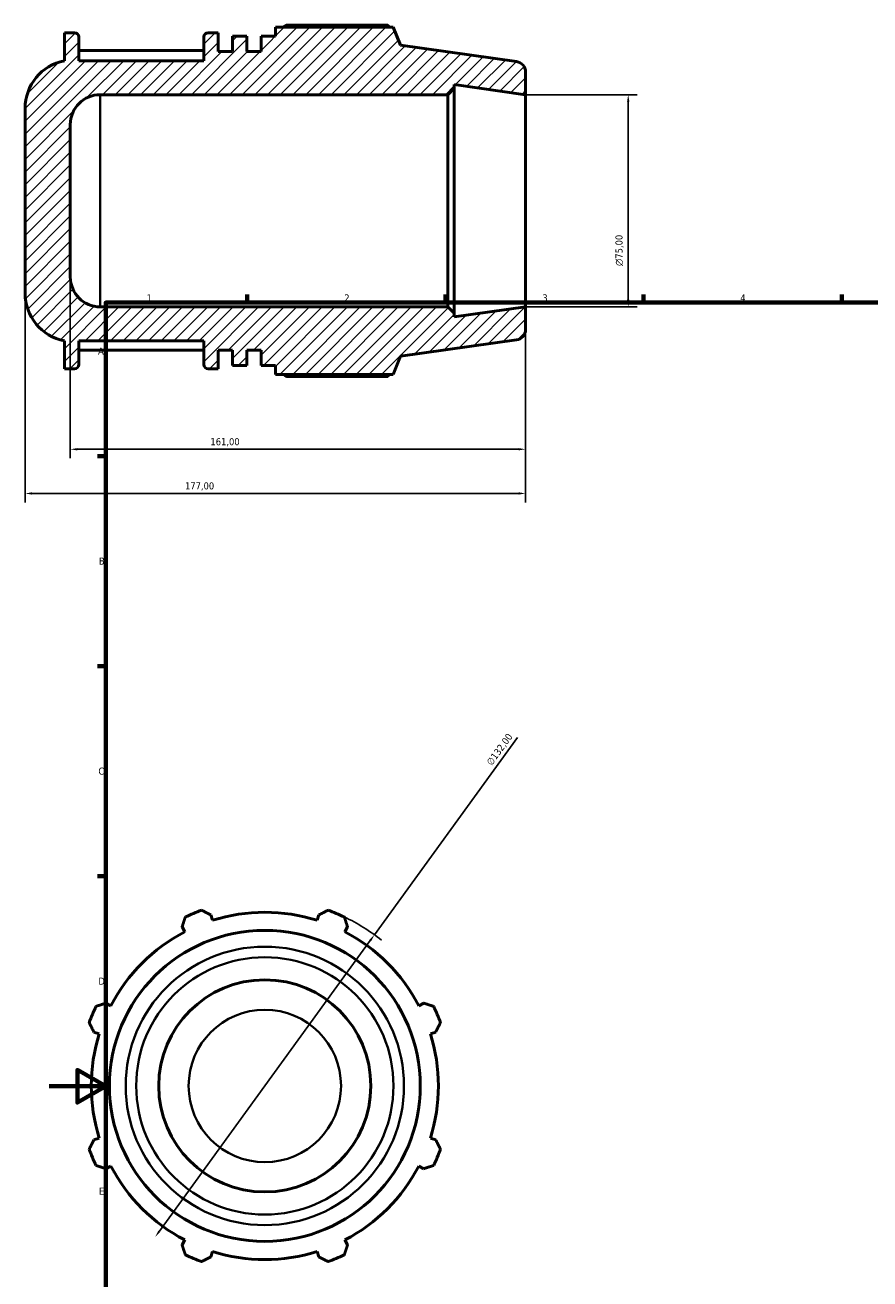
# Model space of a CAD drawing. Header units: millimetres. Extents: x -9 to 919, y -38 to 692.
# Tile 2 of 5: x -9 to 290, y 229 to 672. Entities that reach past the tile are written whole.
import ezdxf

# ---------------------------------------------------------------- set-up
doc = ezdxf.new("R2010")
doc.units = ezdxf.units.MM
for name, color, linetype, lineweight in [('Border (ISO)', 7, 'Continuous', 70), ('Dimension (ISO)', 7, 'Continuous', 25), ('Hatch (ISO)', 7, 'Continuous', 18), ('Visible (ISO)', 7, 'Continuous', 50), ('Visible Narrow (ISO)', 7, 'Continuous', 35)]:
    doc.layers.add(name, color=color, linetype=linetype, lineweight=lineweight)
doc.styles.add('Note Text (ISO)', font='tahoma.ttf')
doc.dimstyles.new('Default (ISO)', dxfattribs={"dimtxt": 2.5, "dimasz": 2.5, "dimexe": 3.175, "dimexo": 0, "dimgap": 0.762, "dimtad": 1, "dimrnd": 1e-08, "dimzin": 0, "dimtxsty": 'Note Text (ISO)', "dimcen": 0.09, "dimdle": 10, "dimclrd": 256, "dimclre": 256, "dimclrt": 232, "dimazin": 0, "dimtfac": 1.40208, "dimtmove": 0, "dimatfit": 3, "dimfxl": 1, "dimtolj": 1, "dimtzin": 0, "dimlwd": -1, "dimlwe": -1, "dimarcsym": 0})

# ---------------------------------------------------------------- blocks, each defined once
blk = doc.blocks.new('Borders Default Border')
at = {"layer": 'Border (ISO)'}
for p, q in [((70.08, 574), (70.08, 576.9)), ((140.17, 574), (140.17, 576.9)), ((210.25, 574), (210.25, 576.9)), ((280.33, 574), (280.33, 576.9)), ((20, 519.75), (17.1, 519.75)), ((20, 445.5), (17.1, 445.5)), ((20, 371.25), (17.1, 371.25))]:
    blk.add_line(p, q, dxfattribs=at)
at = {"layer": 'Border (ISO)', "flags": 128}
for points in [[(20, 20), (20, 574), (821, 574), (821, 20), (20, 20)], [(0, 297), (20, 297), (10, 302.77), (10, 291.23), (20, 297)]]:
    blk.add_lwpolyline(points, dxfattribs=at)
at = {"layer": 'Border (ISO)', "color": 232, "true_color": 0xca0064, "char_height": 2.5, "attachment_point": 7, "style": 'Note Text (ISO)'}
for s, insert in [('1', (34.48, 574.4)), ('2', (104.37, 574.4)), ('3', (174.43, 574.35)), ('4', (244.42, 574.4)), ('A', (17.29, 555.62)), ('B', (17.59, 481.37)), ('C', (17.43, 407.08)), ('D', (17.43, 332.88)), ('E', (17.64, 258.63))]:
    blk.add_mtext(s, dxfattribs=dict(at, insert=insert))
blk = doc.blocks.new('*D7')
at = {"layer": 'Defpoints', "color": 0, "transparency": 16777216}
for p in [(-8.5, 577.35), (168.5, 572.5), (-8.5, 506.53)]:
    blk.add_point(p, dxfattribs=at)
at = {"layer": 'Dimension (ISO)', "transparency": 16777216}
for p, q in [((-8.5, 577.35), (-8.5, 503.36)), ((168.5, 572.5), (168.5, 503.36)), ((166, 506.53), (-6, 506.53))]:
    blk.add_line(p, q, dxfattribs=at)
for points in [[(-6, 506.95), (-6, 506.12), (-8.5, 506.53)], [(166, 506.95), (166, 506.12), (168.5, 506.53)]]:
    blk.add_solid(points, dxfattribs=at)
at = {"layer": 'Dimension (ISO)', "color": 232, "true_color": 0xca0064, "transparency": 16777216, "insert": (48.05, 510.47), "char_height": 2.5, "attachment_point": 1, "style": 'Note Text (ISO)'}
blk.add_mtext('\\A1;177,00', dxfattribs=at)
blk = doc.blocks.new('*D8')
at = {"layer": 'Defpoints', "color": 0, "transparency": 16777216}
for p in [(7.5, 583.06), (168.5, 572.5), (7.5, 522.16)]:
    blk.add_point(p, dxfattribs=at)
at = {"layer": 'Dimension (ISO)', "transparency": 16777216}
for p, q in [((7.5, 583.06), (7.5, 518.98)), ((168.5, 572.5), (168.5, 518.98)), ((166, 522.16), (10, 522.16))]:
    blk.add_line(p, q, dxfattribs=at)
for points in [[(10, 522.57), (10, 521.74), (7.5, 522.16)], [(166, 522.57), (166, 521.74), (168.5, 522.16)]]:
    blk.add_solid(points, dxfattribs=at)
at = {"layer": 'Dimension (ISO)', "color": 232, "true_color": 0xca0064, "transparency": 16777216, "insert": (57.05, 526.09), "char_height": 2.5, "attachment_point": 1, "style": 'Note Text (ISO)'}
blk.add_mtext('\\A1;161,00', dxfattribs=at)
blk = doc.blocks.new('*D9')
at = {"layer": 'Defpoints', "color": 0, "transparency": 16777216}
for p in [(168.5, 647.5), (168.5, 572.5), (204.79, 572.5)]:
    blk.add_point(p, dxfattribs=at)
at = {"layer": 'Dimension (ISO)', "transparency": 16777216}
for p, q in [((168.5, 647.5), (207.97, 647.5)), ((204.79, 645), (204.79, 575)), ((168.5, 572.5), (207.97, 572.5))]:
    blk.add_line(p, q, dxfattribs=at)
for points in [[(204.37, 645), (205.21, 645), (204.79, 647.5)], [(204.37, 575), (205.21, 575), (204.79, 572.5)]]:
    blk.add_solid(points, dxfattribs=at)
at = {"layer": 'Dimension (ISO)', "color": 232, "true_color": 0xca0064, "transparency": 16777216, "insert": (200.27, 586.94), "char_height": 2.5, "attachment_point": 1, "rotation": 90, "style": 'Note Text (ISO)'}
blk.add_mtext('\\A1;\\fAIGDT|b0|i0;\\H2.5000;\\ln\\fTahoma|b0|i0;\\H2.5000;75,00', dxfattribs=at)
blk = doc.blocks.new('*D10')
at = {"layer": 'Defpoints', "color": 0, "transparency": 16777216}
for p in [(115.04, 350.53), (37.52, 243.69)]:
    blk.add_point(p, dxfattribs=at)
at = {"layer": 'Dimension (ISO)', "transparency": 16777216}
for p, q in [((115.04, 350.53), (165.67, 420.29)), ((38.99, 245.71), (113.57, 348.5))]:
    blk.add_line(p, q, dxfattribs=at)
blk.add_arc((76.28, 297.11), 66, 51.2776, 64.792, dxfattribs=at)
for points in [[(113.24, 348.75), (113.91, 348.26), (115.04, 350.53)], [(38.65, 245.96), (39.32, 245.47), (37.52, 243.69)]]:
    blk.add_solid(points, dxfattribs=at)
at = {"layer": 'Dimension (ISO)', "color": 232, "true_color": 0xca0064, "transparency": 16777216, "insert": (154.45, 411.6), "char_height": 2.5, "attachment_point": 1, "rotation": 54.0339, "style": 'Note Text (ISO)'}
blk.add_mtext('\\A1;∅132,00', dxfattribs=at)

msp = doc.modelspace()

# ---------------------------------------------------------------- hatches: boundary and pattern name
at = {"layer": 'Hatch (ISO)'}
h = msp.add_hatch(dxfattribs=at)
h.set_pattern_fill('ANSI31', color=256, scale=25.4, style=0)
h.set_pattern_definition([(45, (0, 0), (-2.245064, 2.245064), [])])
edge = h.paths.add_edge_path()
edge.add_ellipse((164.75, 655.49), major_axis=(3.75, 0), ratio=1, start_angle=0, end_angle=82)
edge.add_line((165.272, 659.204), (124.25, 664.969))
edge.add_line((124.25, 664.969), (121.66, 671.38))
edge.add_line((121.66, 671.38), (80, 671.38))
edge.add_line((80, 671.38), (80, 668.212))
edge.add_line((80, 668.212), (74.943, 668.212))
edge.add_line((74.943, 668.212), (74.943, 662.8))
edge.add_line((74.943, 662.8), (69.886, 662.8))
edge.add_line((69.886, 662.8), (69.886, 668.212))
edge.add_line((69.886, 668.212), (64.829, 668.212))
edge.add_line((64.829, 668.212), (64.829, 662.8))
edge.add_line((64.829, 662.8), (59.771, 662.8))
edge.add_line((59.771, 662.8), (59.771, 669.4))
edge.add_line((59.771, 669.4), (56.214, 669.4))
edge.add_ellipse((56.214, 667.9), major_axis=(0, 1.5), ratio=1, start_angle=0, end_angle=90)
edge.add_line((54.714, 667.9), (54.714, 659.5))
edge.add_line((54.714, 659.5), (10.464, 659.5))
edge.add_line((10.464, 659.5), (10.464, 667.9))
edge.add_ellipse((8.964, 667.9), major_axis=(1.5, 0), ratio=1, start_angle=0, end_angle=90)
edge.add_line((8.964, 669.4), (5.407, 669.4))
edge.add_line((5.407, 669.4), (5.407, 659.5))
edge.add_ellipse((8.66, 642.651), major_axis=(-3.253, 16.849), ratio=1, start_angle=0, end_angle=79.07287)
edge.add_line((-8.5, 642.651), (-8.5, 577.349))
edge.add_ellipse((8.66, 577.349), major_axis=(-17.16, 0), ratio=1, start_angle=0, end_angle=79.07287)
edge.add_line((5.407, 560.5), (5.407, 550.6))
edge.add_line((5.407, 550.6), (8.964, 550.6))
edge.add_ellipse((8.964, 552.1), major_axis=(0, -1.5), ratio=1, start_angle=0, end_angle=90)
edge.add_line((10.464, 552.1), (10.464, 560.5))
edge.add_line((10.464, 560.5), (54.714, 560.5))
edge.add_line((54.714, 560.5), (54.714, 552.1))
edge.add_ellipse((56.214, 552.1), major_axis=(-1.5, 0), ratio=1, start_angle=0, end_angle=90)
edge.add_line((56.214, 550.6), (59.771, 550.6))
edge.add_line((59.771, 550.6), (59.771, 557.2))
edge.add_line((59.771, 557.2), (64.829, 557.2))
edge.add_line((64.829, 557.2), (64.829, 551.788))
edge.add_line((64.829, 551.788), (69.886, 551.788))
edge.add_line((69.886, 551.788), (69.886, 557.2))
edge.add_line((69.886, 557.2), (74.943, 557.2))
edge.add_line((74.943, 557.2), (74.943, 551.788))
edge.add_line((74.943, 551.788), (80, 551.788))
edge.add_line((80, 551.788), (80, 548.62))
edge.add_line((80, 548.62), (121.66, 548.62))
edge.add_line((121.66, 548.62), (124.25, 555.031))
edge.add_line((124.25, 555.031), (165.272, 560.796))
edge.add_ellipse((164.75, 564.51), major_axis=(0.522, -3.714), ratio=1, start_angle=0, end_angle=82)
edge.add_line((168.5, 564.51), (168.5, 572.5))
edge.add_line((168.5, 572.5), (143.214, 568.946))
edge.add_line((143.214, 568.946), (143.214, 570.25))
edge.add_line((143.214, 570.25), (140.964, 572.5))
edge.add_line((140.964, 572.5), (18.06, 572.5))
edge.add_ellipse((18.06, 583.06), major_axis=(0, -10.56), ratio=1, start_angle=270, end_angle=360, ccw=False)
edge.add_line((7.5, 583.06), (7.5, 636.94))
edge.add_ellipse((18.06, 636.94), major_axis=(-10.56, 0), ratio=1, start_angle=270, end_angle=360, ccw=False)
edge.add_line((18.06, 647.5), (140.964, 647.5))
edge.add_line((140.964, 647.5), (143.214, 649.75))
edge.add_line((143.214, 649.75), (143.214, 651.054))
edge.add_line((143.214, 651.054), (168.5, 647.5))
edge.add_line((168.5, 647.5), (168.5, 655.49))

# ---------------------------------------------------------------- linework, layer by layer
at = {"layer": 'Visible (ISO)'}
for p, q in [((8.964, 669.4), (5.407, 669.4)), ((5.407, 669.4), (5.407, 659.5)), ((59.771, 669.4), (56.214, 669.4)), ((59.771, 662.8), (59.771, 669.4)), ((121.66, 671.38), (80, 671.38)), ((80, 671.38), (80, 668.212)), ((119.793, 672.101), (83.96, 672.101)), ((124.25, 664.969), (121.66, 671.38)), ((10.464, 659.5), (10.464, 667.9)), ((54.714, 667.9), (54.714, 659.5)), ((69.886, 668.212), (64.829, 668.212)), ((64.829, 668.212), (64.829, 662.8)), ((69.886, 662.8), (69.886, 668.212)), ((80, 668.212), (74.943, 668.212)), ((74.943, 668.212), (74.943, 662.8)), ((165.272, 659.204), (124.25, 664.969)), ((54.714, 663.152), (10.464, 663.152)), ((64.829, 662.8), (59.771, 662.8)), ((74.943, 662.8), (69.886, 662.8)), ((54.714, 659.5), (10.464, 659.5)), ((168.5, 647.5), (168.5, 655.49)), ((18.06, 647.5), (140.964, 647.5)), ((140.964, 647.5), (143.214, 649.75)), ((140.964, 647.5), (140.964, 572.5)), ((143.214, 649.75), (143.214, 651.054)), ((143.214, 651.054), (168.5, 647.5)), ((143.214, 570.25), (143.214, 649.75)), ((168.5, 572.5), (168.5, 647.5)), ((-8.5, 642.651), (-8.5, 577.349)), ((7.5, 583.06), (7.5, 636.94)), ((140.964, 572.5), (18.06, 572.5)), ((143.214, 570.25), (140.964, 572.5)), ((168.5, 572.5), (143.214, 568.946)), ((168.5, 564.51), (168.5, 572.5)), ((143.214, 568.946), (143.214, 570.25)), ((5.407, 560.5), (5.407, 550.6)), ((10.464, 552.1), (10.464, 560.5)), ((10.464, 560.5), (54.714, 560.5)), ((54.714, 560.5), (54.714, 552.1)), ((124.25, 555.031), (165.272, 560.796)), ((10.464, 557.129), (54.714, 557.129)), ((59.771, 550.6), (59.771, 557.2)), ((59.771, 557.2), (64.829, 557.2)), ((64.829, 557.2), (64.829, 551.788)), ((69.886, 551.788), (69.886, 557.2)), ((69.886, 557.2), (74.943, 557.2)), ((74.943, 557.2), (74.943, 551.788)), ((121.66, 548.62), (124.25, 555.031)), ((5.407, 550.6), (8.964, 550.6)), ((56.214, 550.6), (59.771, 550.6)), ((64.829, 551.788), (69.886, 551.788)), ((74.943, 551.788), (80, 551.788)), ((80, 551.788), (80, 548.62)), ((80, 548.62), (121.66, 548.62)), ((83.96, 547.899), (119.793, 547.899)), ((57.823, 355.647), (57.228, 357.536)), ((95.333, 357.536), (94.738, 355.647)), ((47.024, 353.309), (47.939, 351.553)), ((104.623, 351.553), (105.537, 353.309)), ((21.836, 325.45), (20.08, 326.365)), ((132.482, 326.365), (130.725, 325.45)), ((15.853, 316.161), (17.742, 315.565)), ((134.82, 315.565), (136.708, 316.161)), ((17.742, 278.651), (15.853, 278.055)), ((136.708, 278.055), (134.82, 278.651)), ((20.08, 267.852), (21.836, 268.766)), ((130.725, 268.766), (132.482, 267.852)), ((47.939, 242.663), (47.024, 240.907)), ((105.537, 240.907), (104.623, 242.663)), ((57.228, 236.681), (57.823, 238.569)), ((94.738, 238.569), (95.333, 236.681))]:
    msp.add_line(p, q, dxfattribs=at)
for radius in [54.969, 37.5]:
    msp.add_circle((76.281, 297.108), radius, dxfattribs=at)
for centre, radius, start, end in [((8.964, 667.9), 1.5, 0, 90), ((56.214, 667.9), 1.5, 90, 180), ((8.66, 642.651), 17.16, 100.92713, 180), ((164.75, 655.49), 3.75, 0, 82), ((18.06, 636.94), 10.56, 90, 180), ((18.06, 583.06), 10.56, 180, 270), ((8.66, 577.349), 17.16, 180, 259.07287), ((164.75, 564.51), 3.75, 278, 0), ((8.964, 552.1), 1.5, 270, 0), ((56.214, 552.1), 1.5, 180, 270), ((76.281, 297.108), 66, 109.79198, 115.20802), ((76.281, 297.108), 66, 64.79198, 70.20802), ((76.281, 297.108), 61.38, 72.5, 107.5), ((76.281, 297.108), 61.38, 117.5, 152.5), ((76.281, 297.108), 61.38, 27.5, 62.5), ((76.281, 297.108), 66, 154.79198, 160.20802), ((76.281, 297.108), 66, 19.79198, 25.20802), ((76.281, 297.108), 61.38, 162.5, 197.5), ((76.281, 297.108), 61.38, 342.5, 17.5), ((76.281, 297.108), 66, 199.79198, 205.20802), ((76.281, 297.108), 66, 334.79198, 340.20802), ((76.281, 297.108), 61.38, 207.5, 242.5), ((76.281, 297.108), 61.38, 297.5, 332.5), ((76.281, 297.108), 66, 244.79198, 250.20802), ((76.281, 297.108), 61.38, 252.5, 287.5), ((76.281, 297.108), 66, 289.79198, 295.20802)]:
    msp.add_arc(centre, radius, start, end, dxfattribs=at)
for points, weights in [([(82.81, 671.38), (83.375, 671.737), (83.96, 672.101)], [1.00886985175, 1.01039653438, 1.01177560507]), ([(120.258, 671.38), (120.029, 671.737), (119.793, 672.101)], [1.00155608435, 1.00085188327, 1]), ([(83.96, 547.899), (83.375, 548.263), (82.81, 548.62)], [1.01177560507, 1.01039653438, 1.00886985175]), ([(119.793, 547.899), (120.029, 548.263), (120.258, 548.62)], [1, 1.00085188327, 1.00155608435]), ([(53.933, 359.209), (55.614, 358.355), (57.228, 357.536)], [1, 1.00200194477, 1.00318829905]), ([(95.333, 357.536), (96.947, 358.355), (98.629, 359.209)], [1.00318829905, 1.00200194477, 1]), ([(47.024, 353.309), (47.586, 355.03), (48.171, 356.823)], [1.00318829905, 1.00200194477, 1]), ([(104.391, 356.823), (104.976, 355.03), (105.537, 353.309)], [1, 1.00200194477, 1.00318829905]), ([(16.566, 325.218), (18.359, 325.803), (20.08, 326.365)], [1, 1.00200194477, 1.00318829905]), ([(132.482, 326.365), (134.203, 325.803), (135.995, 325.218)], [1.00318829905, 1.00200194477, 1]), ([(15.853, 316.161), (15.033, 317.775), (14.179, 319.456)], [1.00318829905, 1.00200194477, 1]), ([(138.382, 319.456), (137.528, 317.775), (136.708, 316.161)], [1, 1.00200194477, 1.00318829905]), ([(14.179, 274.76), (15.033, 276.441), (15.853, 278.055)], [1, 1.00200194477, 1.00318829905]), ([(136.708, 278.055), (137.528, 276.441), (138.382, 274.76)], [1.00318829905, 1.00200194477, 1]), ([(20.08, 267.852), (18.359, 268.413), (16.566, 268.998)], [1.00318829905, 1.00200194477, 1]), ([(135.995, 268.998), (134.203, 268.413), (132.482, 267.852)], [1, 1.00200194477, 1.00318829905]), ([(48.171, 237.393), (47.586, 239.186), (47.024, 240.907)], [1, 1.00200194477, 1.00318829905]), ([(105.537, 240.907), (104.976, 239.186), (104.391, 237.393)], [1.00318829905, 1.00200194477, 1]), ([(57.228, 236.681), (55.614, 235.861), (53.933, 235.007)], [1.00318829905, 1.00200194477, 1]), ([(98.629, 235.007), (96.947, 235.861), (95.333, 236.681)], [1, 1.00200194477, 1.00318829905])]:
    msp.add_rational_spline(points, weights, degree=2, dxfattribs=at)
at = {"layer": 'Visible Narrow (ISO)'}
msp.add_line((18.06, 572.962), (18.06, 647.038), dxfattribs=at)
for radius in [49.204, 45.49, 26.94]:
    msp.add_circle((76.281, 297.108), radius, dxfattribs=at)

# ---------------------------------------------------------------- block references
msp.add_blockref('Borders Default Border', (0, 0))

# ---------------------------------------------------------------- dimensions: what is measured, and where the dimension line sits
at = {"layer": 'Dimension (ISO)'}
dim = msp.add_linear_dim(base=(204.791, 572.5), p1=(168.5, 647.5), p2=(168.5, 572.5), angle=90, text='\\fAIGDT|b0|i0;\\H2.5000;\\ln\\fTahoma|b0|i0;\\H2.5000;<>', dimstyle='Default (ISO)', override={"dimdec": 2, "dimtp": 0, "dimtm": 0, "dimtdec": 2, "dimtofl": 0, "dimatfit": 1}, dxfattribs=at)
dim.commit()
dim.dimension.update_dxf_attribs({"geometry": '*D9', "text_midpoint": (204.791, 592.5), "dimtype": 160})
for base, p2, picture, middle in [((7.5, 522.155), (7.5, 583.06), '*D8', (62, 522.155)), ((-8.5, 506.532), (-8.5, 577.349), '*D7', (53, 506.532))]:
    dim = msp.add_linear_dim(base=base, p1=(168.5, 572.5), p2=p2, angle=180, dimstyle='Default (ISO)', override={"dimdec": 2, "dimtp": 0, "dimtm": 0, "dimtdec": 2, "dimtofl": 0, "dimatfit": 1}, dxfattribs=at)
    dim.commit()
    dim.dimension.update_dxf_attribs({"geometry": picture, "text_midpoint": middle, "dimtype": 160})
dim = msp.add_diameter_dim_2p(p1=(37.519, 243.69), p2=(115.043, 350.526), dimstyle='Default (ISO)', override={"dimdec": 2, "dimlfac": 1, "dimtp": 0, "dimtm": 0, "dimtdec": 2, "dimatfit": 2}, dxfattribs=at)
dim.commit()
dim.dimension.update_dxf_attribs({"geometry": '*D10', "text_midpoint": (161.444, 414.471), "dimtype": 163})

doc.saveas('drawing.dxf')
